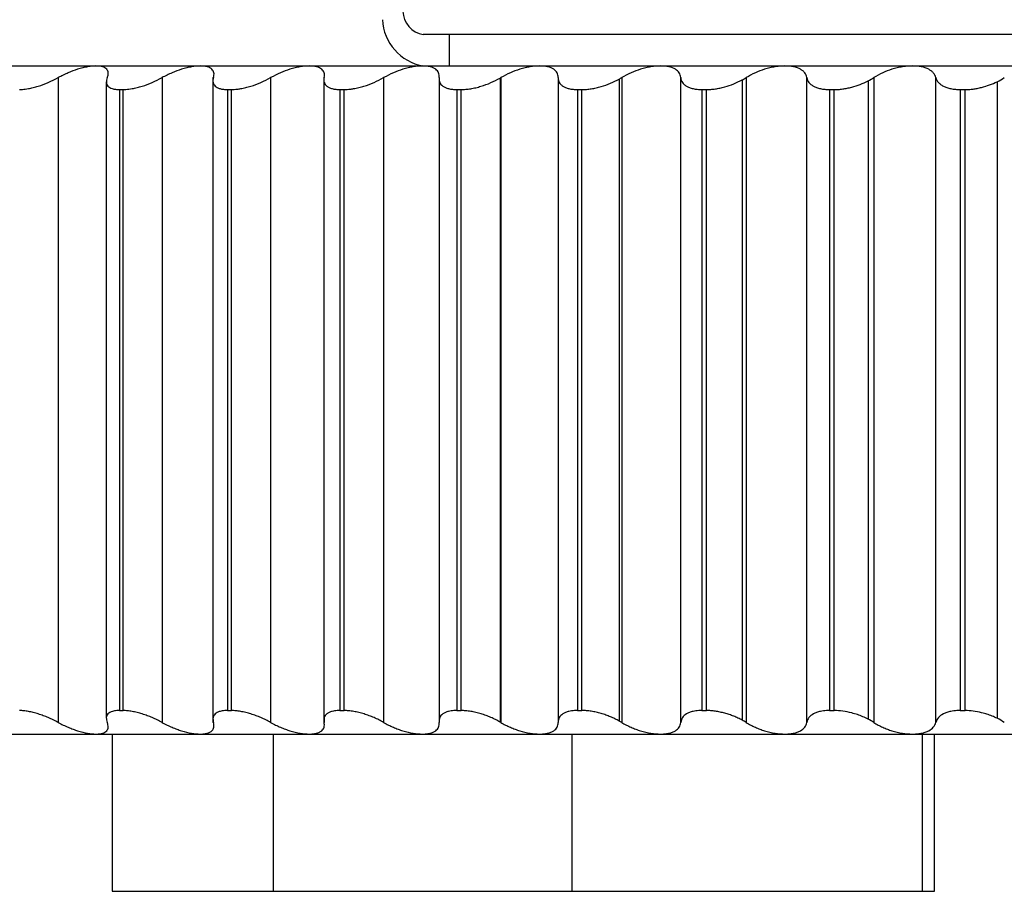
# Paper-space layout '_Posterior' of a CAD drawing. Header units: millimetres. Extents: x -40 to 45, y -10.9 to 46.3.
# Tile 2 of 8: x -25.4 to -12.8, y -10.9 to 0.2. Entities that reach past the tile are written whole.
import ezdxf

# ---------------------------------------------------------------- set-up
doc = ezdxf.new("R2010")
doc.units = ezdxf.units.MM

psp = doc.layouts.new('_Posterior')

# ---------------------------------------------------------------- linework, layer by layer
at = {"color": 7, "linetype": 'Continuous', "lineweight": 25}
for p, q in [((33.779, 0), (-20.233, 0)), ((-19.902, 0), (-19.902, -0.4)), ((-35.5, -0.4), (35.891, -0.4)), ((-24.875, -0.548), (-24.875, -8.752)), ((-24.263, -0.601), (-24.263, -8.699)), ((-23.554, -0.548), (-23.554, -8.752)), ((-22.908, -0.545), (-22.908, -8.754)), ((-22.173, -0.548), (-22.173, -8.752)), ((-21.496, -0.545), (-21.496, -8.754)), ((-20.736, -0.548), (-20.736, -8.752)), ((-20.031, -0.545), (-20.031, -8.754)), ((-19.255, -0.553), (-19.255, -8.747)), ((-19.247, -0.548), (-19.247, -8.752)), ((-18.517, -0.545), (-18.517, -8.754)), ((-17.739, -0.566), (-17.739, -8.734)), ((-17.709, -0.548), (-17.709, -8.752)), ((-16.957, -8.752), (-16.957, -0.548)), ((-16.178, -0.578), (-16.178, -8.722)), ((-16.127, -0.548), (-16.127, -8.752)), ((-15.354, -8.752), (-15.354, -0.548)), ((-14.575, -0.59), (-14.575, -8.71)), ((-14.503, -0.548), (-14.503, -8.752)), ((-13.713, -8.752), (-13.713, -0.548)), ((-12.935, -0.601), (-12.935, -8.699)), ((-24.097, -0.7), (-24.049, -0.7)), ((-24.097, -0.7), (-24.097, -8.6)), ((-24.049, -8.6), (-24.049, -0.7)), ((-22.723, -0.7), (-22.673, -0.7)), ((-22.723, -0.7), (-22.723, -8.6)), ((-22.673, -8.6), (-22.673, -0.7)), ((-21.292, -0.7), (-21.239, -0.7)), ((-21.292, -0.7), (-21.292, -8.6)), ((-21.239, -8.6), (-21.239, -0.7)), ((-19.806, -0.7), (-19.752, -0.7)), ((-19.806, -0.7), (-19.806, -8.6)), ((-19.752, -8.6), (-19.752, -0.7)), ((-18.271, -0.7), (-18.214, -0.7)), ((-18.271, -0.7), (-18.271, -8.6)), ((-18.214, -8.6), (-18.214, -0.7)), ((-16.689, -0.7), (-16.631, -0.7)), ((-16.689, -0.7), (-16.689, -8.6)), ((-16.631, -8.6), (-16.631, -0.7)), ((-15.065, -0.7), (-15.006, -0.7)), ((-15.065, -0.7), (-15.065, -8.6)), ((-15.006, -8.6), (-15.006, -0.7)), ((-13.403, -0.7), (-13.343, -0.7)), ((-13.403, -0.7), (-13.403, -8.6)), ((-13.343, -8.6), (-13.343, -0.7)), ((-24.097, -8.6), (-24.049, -8.6)), ((-22.723, -8.6), (-22.673, -8.6)), ((-21.292, -8.6), (-21.239, -8.6)), ((-19.806, -8.6), (-19.752, -8.6)), ((-18.271, -8.6), (-18.214, -8.6)), ((-16.689, -8.6), (-16.631, -8.6)), ((-15.065, -8.6), (-15.006, -8.6)), ((-13.403, -8.6), (-13.343, -8.6)), ((-35.5, -8.9), (35.5, -8.9)), ((-24.188, -8.9), (-24.188, -10.9)), ((-22.143, -8.9), (-22.143, -10.9)), ((-18.344, -8.9), (-18.344, -10.9)), ((-13.886, -8.9), (-13.886, -10.9)), ((-13.73, -10.9), (-13.73, -8.9)), ((-24.188, -10.9), (-13.73, -10.9))]:
    psp.add_line(p, q, dxfattribs=at)
for centre, radius in [((-20.18, 0.308), 0.313), ((-20.126, 0.217), 0.626)]:
    psp.add_arc(centre, radius, 182.5504, 260.1433, dxfattribs=at)
for points, knots in [([(-24.395, -0.4), (-24.411, -0.401), (-24.444, -0.402), (-24.501, -0.41), (-24.563, -0.423), (-24.645, -0.447), (-24.753, -0.487), (-24.833, -0.527), (-24.875, -0.548)], [0, 0, 0, 0, 0.120692, 0.24373, 0.369847, 0.499724, 0.734335, 1, 1, 1, 1]), ([(-24.25, -0.548), (-24.246, -0.537), (-24.239, -0.515), (-24.237, -0.487), (-24.243, -0.462), (-24.262, -0.434), (-24.304, -0.406), (-24.365, -0.402), (-24.395, -0.4)], [0, 0, 0, 0, 0.136966, 0.265944, 0.387158, 0.500875, 0.75657, 1, 1, 1, 1]), ([(-23.068, -0.4), (-23.085, -0.401), (-23.12, -0.402), (-23.178, -0.41), (-23.241, -0.423), (-23.325, -0.447), (-23.433, -0.487), (-23.512, -0.527), (-23.554, -0.548)], [0, 0, 0, 0, 0.120692, 0.24373, 0.369847, 0.499724, 0.734336, 1, 1, 1, 1]), ([(-22.9, -0.548), (-22.897, -0.537), (-22.892, -0.515), (-22.894, -0.487), (-22.903, -0.462), (-22.925, -0.434), (-22.972, -0.406), (-23.037, -0.402), (-23.068, -0.4)], [0, 0, 0, 0, 0.136966, 0.265944, 0.387158, 0.500875, 0.756571, 1, 1, 1, 1]), ([(-21.683, -0.4), (-21.701, -0.401), (-21.737, -0.402), (-21.797, -0.41), (-21.861, -0.423), (-21.945, -0.447), (-22.054, -0.487), (-22.132, -0.527), (-22.173, -0.548)], [0, 0, 0, 0, 0.120692, 0.24373, 0.369847, 0.499724, 0.734336, 1, 1, 1, 1]), ([(-21.492, -0.548), (-21.49, -0.537), (-21.487, -0.515), (-21.492, -0.487), (-21.504, -0.462), (-21.531, -0.434), (-21.583, -0.406), (-21.65, -0.402), (-21.683, -0.4)], [0, 0, 0, 0, 0.136966, 0.265945, 0.387158, 0.500875, 0.756571, 1, 1, 1, 1]), ([(-20.243, -0.4), (-20.262, -0.401), (-20.299, -0.402), (-20.361, -0.41), (-20.426, -0.423), (-20.511, -0.447), (-20.619, -0.487), (-20.696, -0.527), (-20.736, -0.548)], [0, 0, 0, 0, 0.120692, 0.24373, 0.369847, 0.499724, 0.734336, 1, 1, 1, 1]), ([(-20.03, -0.548), (-20.029, -0.537), (-20.028, -0.515), (-20.036, -0.487), (-20.051, -0.462), (-20.082, -0.434), (-20.139, -0.406), (-20.209, -0.402), (-20.243, -0.4)], [0, 0, 0, 0, 0.136966, 0.265945, 0.387158, 0.500875, 0.756571, 1, 1, 1, 1]), ([(-18.753, -0.4), (-18.772, -0.401), (-18.81, -0.402), (-18.873, -0.41), (-18.938, -0.423), (-19.024, -0.447), (-19.132, -0.487), (-19.207, -0.527), (-19.247, -0.548)], [0, 0, 0, 0, 0.120692, 0.24373, 0.369847, 0.499724, 0.734336, 1, 1, 1, 1]), ([(-18.517, -0.548), (-18.517, -0.537), (-18.518, -0.515), (-18.53, -0.487), (-18.548, -0.462), (-18.582, -0.434), (-18.644, -0.406), (-18.717, -0.402), (-18.753, -0.4)], [0, 0, 0, 0, 0.136966, 0.265945, 0.387158, 0.500876, 0.756571, 1, 1, 1, 1]), ([(-17.214, -0.4), (-17.234, -0.401), (-17.273, -0.402), (-17.337, -0.41), (-17.404, -0.423), (-17.489, -0.447), (-17.597, -0.487), (-17.67, -0.527), (-17.709, -0.548)], [0, 0, 0, 0, 0.120692, 0.24373, 0.369847, 0.499724, 0.734336, 1, 1, 1, 1]), ([(-16.957, -0.548), (-16.959, -0.537), (-16.961, -0.515), (-16.976, -0.487), (-16.997, -0.462), (-17.035, -0.434), (-17.102, -0.406), (-17.177, -0.402), (-17.214, -0.4)], [0, 0, 0, 0, 0.136966, 0.265945, 0.387158, 0.500876, 0.756571, 1, 1, 1, 1]), ([(-15.633, -0.4), (-15.653, -0.401), (-15.693, -0.402), (-15.758, -0.41), (-15.825, -0.423), (-15.911, -0.447), (-16.017, -0.487), (-16.089, -0.527), (-16.127, -0.548)], [0, 0, 0, 0, 0.120692, 0.24373, 0.369847, 0.499724, 0.734336, 1, 1, 1, 1]), ([(-15.354, -0.548), (-15.357, -0.537), (-15.362, -0.515), (-15.38, -0.487), (-15.404, -0.462), (-15.446, -0.434), (-15.516, -0.406), (-15.595, -0.402), (-15.633, -0.4)], [0, 0, 0, 0, 0.136966, 0.265945, 0.387159, 0.500876, 0.756571, 1, 1, 1, 1]), ([(-14.012, -0.4), (-14.032, -0.401), (-14.073, -0.402), (-14.139, -0.41), (-14.206, -0.423), (-14.292, -0.447), (-14.397, -0.487), (-14.466, -0.527), (-14.503, -0.548)], [0, 0, 0, 0, 0.120692, 0.24373, 0.369847, 0.499724, 0.734336, 1, 1, 1, 1]), ([(-13.713, -0.548), (-13.717, -0.537), (-13.724, -0.515), (-13.745, -0.487), (-13.772, -0.462), (-13.817, -0.434), (-13.892, -0.406), (-13.972, -0.402), (-14.012, -0.4)], [0, 0, 0, 0, 0.136966, 0.265945, 0.387159, 0.500876, 0.756571, 1, 1, 1, 1]), ([(-25.365, -0.7), (-25.353, -0.7), (-25.331, -0.699), (-25.294, -0.695), (-25.248, -0.688), (-25.193, -0.676), (-25.108, -0.652), (-24.998, -0.611), (-24.917, -0.57), (-24.875, -0.548)], [0, 0, 0, 0, 0.0828544, 0.1659285, 0.250146, 0.3742512, 0.4996376, 0.7451092, 1, 1, 1, 1]), ([(-24.25, -0.548), (-24.254, -0.559), (-24.262, -0.581), (-24.264, -0.61), (-24.258, -0.635), (-24.243, -0.657), (-24.22, -0.676), (-24.188, -0.689), (-24.147, -0.698), (-24.114, -0.699), (-24.097, -0.7)], [0, 0, 0, 0, 0.129351, 0.254419, 0.377149, 0.499596, 0.624417, 0.748826, 0.875523, 1, 1, 1, 1]), ([(-24.049, -0.7), (-24.037, -0.7), (-24.014, -0.699), (-23.975, -0.695), (-23.928, -0.688), (-23.872, -0.676), (-23.786, -0.652), (-23.675, -0.611), (-23.595, -0.57), (-23.554, -0.548)], [0, 0, 0, 0, 0.082854, 0.165928, 0.250146, 0.374251, 0.499638, 0.745109, 1, 1, 1, 1]), ([(-22.9, -0.548), (-22.903, -0.559), (-22.909, -0.581), (-22.907, -0.61), (-22.898, -0.635), (-22.88, -0.657), (-22.854, -0.676), (-22.818, -0.689), (-22.775, -0.698), (-22.741, -0.699), (-22.723, -0.7)], [0, 0, 0, 0, 0.129351, 0.254419, 0.377149, 0.499596, 0.624417, 0.748826, 0.875523, 1, 1, 1, 1]), ([(-22.673, -0.7), (-22.66, -0.7), (-22.636, -0.699), (-22.596, -0.695), (-22.548, -0.688), (-22.49, -0.676), (-22.404, -0.652), (-22.293, -0.611), (-22.213, -0.57), (-22.173, -0.548)], [0, 0, 0, 0, 0.082854, 0.165928, 0.250146, 0.374251, 0.499638, 0.745109, 1, 1, 1, 1]), ([(-21.492, -0.548), (-21.494, -0.559), (-21.498, -0.581), (-21.493, -0.61), (-21.48, -0.635), (-21.46, -0.657), (-21.43, -0.676), (-21.392, -0.689), (-21.346, -0.698), (-21.31, -0.699), (-21.292, -0.7)], [0, 0, 0, 0, 0.129351, 0.254419, 0.377149, 0.499597, 0.624417, 0.748826, 0.875523, 1, 1, 1, 1]), ([(-21.239, -0.7), (-21.226, -0.7), (-21.201, -0.699), (-21.16, -0.695), (-21.111, -0.688), (-21.052, -0.676), (-20.965, -0.652), (-20.854, -0.611), (-20.776, -0.57), (-20.736, -0.548)], [0, 0, 0, 0, 0.082854, 0.165928, 0.250145, 0.374251, 0.499637, 0.745109, 1, 1, 1, 1]), ([(-20.03, -0.548), (-20.031, -0.559), (-20.032, -0.581), (-20.024, -0.61), (-20.009, -0.635), (-19.985, -0.657), (-19.952, -0.676), (-19.911, -0.689), (-19.863, -0.698), (-19.825, -0.699), (-19.806, -0.7)], [0, 0, 0, 0, 0.129351, 0.254419, 0.377149, 0.499597, 0.624418, 0.748826, 0.875523, 1, 1, 1, 1]), ([(-19.752, -0.7), (-19.732, -0.699), (-19.693, -0.698), (-19.63, -0.69), (-19.564, -0.677), (-19.478, -0.653), (-19.369, -0.614), (-19.293, -0.573), (-19.255, -0.553)], [0, 0, 0, 0, 0.124298, 0.250123, 0.374252, 0.499593, 0.745136, 1, 1, 1, 1]), ([(-18.517, -0.548), (-18.517, -0.559), (-18.516, -0.581), (-18.505, -0.61), (-18.486, -0.635), (-18.459, -0.657), (-18.424, -0.676), (-18.38, -0.689), (-18.329, -0.698), (-18.29, -0.699), (-18.271, -0.7)], [0, 0, 0, 0, 0.129351, 0.254419, 0.377149, 0.499597, 0.624418, 0.748826, 0.875523, 1, 1, 1, 1]), ([(-18.214, -0.7), (-18.195, -0.7), (-18.157, -0.699), (-18.096, -0.691), (-18.034, -0.679), (-17.951, -0.658), (-17.848, -0.622), (-17.776, -0.585), (-17.739, -0.566)], [0, 0, 0, 0, 0.1244375, 0.2503508, 0.3745028, 0.4996884, 0.7453527, 1, 1, 1, 1]), ([(-16.957, -0.548), (-16.956, -0.559), (-16.953, -0.581), (-16.939, -0.61), (-16.917, -0.635), (-16.887, -0.657), (-16.849, -0.676), (-16.803, -0.689), (-16.75, -0.698), (-16.709, -0.699), (-16.689, -0.7)], [0, 0, 0, 0, 0.129351, 0.254419, 0.37715, 0.499597, 0.624418, 0.748826, 0.875523, 1, 1, 1, 1]), ([(-16.631, -0.7), (-16.613, -0.7), (-16.576, -0.699), (-16.518, -0.692), (-16.459, -0.681), (-16.38, -0.662), (-16.281, -0.63), (-16.213, -0.595), (-16.178, -0.578)], [0, 0, 0, 0, 0.124359, 0.247562, 0.371981, 0.499925, 0.745672, 1, 1, 1, 1]), ([(-15.354, -0.548), (-15.352, -0.559), (-15.347, -0.581), (-15.33, -0.61), (-15.305, -0.635), (-15.272, -0.657), (-15.232, -0.676), (-15.183, -0.689), (-15.127, -0.698), (-15.086, -0.699), (-15.065, -0.7)], [0, 0, 0, 0, 0.129351, 0.25442, 0.37715, 0.499597, 0.624418, 0.748827, 0.875523, 1, 1, 1, 1]), ([(-15.006, -0.7), (-14.988, -0.7), (-14.953, -0.699), (-14.898, -0.693), (-14.841, -0.683), (-14.766, -0.666), (-14.673, -0.637), (-14.608, -0.606), (-14.575, -0.59)], [0, 0, 0, 0, 0.124468, 0.247909, 0.372444, 0.500142, 0.746011, 1, 1, 1, 1]), ([(-13.713, -0.548), (-13.71, -0.559), (-13.703, -0.581), (-13.682, -0.61), (-13.655, -0.635), (-13.619, -0.657), (-13.576, -0.676), (-13.524, -0.689), (-13.467, -0.698), (-13.425, -0.699), (-13.403, -0.7)], [0, 0, 0, 0, 0.129351, 0.25442, 0.37715, 0.499598, 0.624418, 0.748827, 0.875523, 1, 1, 1, 1]), ([(-13.343, -0.7), (-13.326, -0.7), (-13.293, -0.699), (-13.24, -0.694), (-13.187, -0.685), (-13.115, -0.669), (-13.028, -0.643), (-12.966, -0.615), (-12.935, -0.601)], [0, 0, 0, 0, 0.122911, 0.245873, 0.370785, 0.499459, 0.7484, 1, 1, 1, 1]), ([(-24.875, -8.752), (-24.896, -8.741), (-24.937, -8.719), (-25.001, -8.69), (-25.064, -8.665), (-25.128, -8.643), (-25.192, -8.624), (-25.254, -8.611), (-25.313, -8.602), (-25.347, -8.601), (-25.365, -8.6)], [0, 0, 0, 0, 0.129351, 0.25442, 0.37715, 0.499598, 0.624418, 0.748827, 0.875523, 1, 1, 1, 1]), ([(-24.097, -8.6), (-24.109, -8.6), (-24.131, -8.601), (-24.16, -8.605), (-24.191, -8.612), (-24.22, -8.624), (-24.251, -8.648), (-24.27, -8.689), (-24.257, -8.73), (-24.25, -8.752)], [0, 0, 0, 0, 0.082854, 0.165928, 0.250146, 0.374251, 0.499638, 0.745109, 1, 1, 1, 1]), ([(-23.554, -8.752), (-23.574, -8.741), (-23.615, -8.719), (-23.678, -8.69), (-23.742, -8.665), (-23.806, -8.643), (-23.871, -8.624), (-23.935, -8.611), (-23.995, -8.602), (-24.031, -8.601), (-24.049, -8.6)], [0, 0, 0, 0, 0.129351, 0.25442, 0.37715, 0.499598, 0.624418, 0.748827, 0.875523, 1, 1, 1, 1]), ([(-22.723, -8.6), (-22.735, -8.6), (-22.758, -8.601), (-22.789, -8.605), (-22.822, -8.612), (-22.854, -8.624), (-22.889, -8.648), (-22.913, -8.689), (-22.905, -8.73), (-22.9, -8.752)], [0, 0, 0, 0, 0.082854, 0.165928, 0.250146, 0.374251, 0.499638, 0.745109, 1, 1, 1, 1]), ([(-22.173, -8.752), (-22.193, -8.741), (-22.233, -8.719), (-22.296, -8.69), (-22.359, -8.665), (-22.424, -8.643), (-22.49, -8.624), (-22.554, -8.611), (-22.617, -8.602), (-22.654, -8.601), (-22.673, -8.6)], [0, 0, 0, 0, 0.129351, 0.25442, 0.37715, 0.499598, 0.624418, 0.748827, 0.875523, 1, 1, 1, 1]), ([(-21.292, -8.6), (-21.304, -8.6), (-21.328, -8.601), (-21.361, -8.605), (-21.396, -8.612), (-21.43, -8.624), (-21.469, -8.648), (-21.499, -8.689), (-21.494, -8.73), (-21.492, -8.752)], [0, 0, 0, 0, 0.082854, 0.165928, 0.250146, 0.374251, 0.499638, 0.745109, 1, 1, 1, 1]), ([(-20.736, -8.752), (-20.756, -8.741), (-20.795, -8.719), (-20.857, -8.69), (-20.92, -8.665), (-20.986, -8.643), (-21.052, -8.624), (-21.117, -8.611), (-21.181, -8.602), (-21.22, -8.601), (-21.239, -8.6)], [0, 0, 0, 0, 0.129351, 0.25442, 0.37715, 0.499598, 0.624418, 0.748827, 0.875523, 1, 1, 1, 1]), ([(-19.806, -8.6), (-19.819, -8.6), (-19.844, -8.601), (-19.879, -8.605), (-19.915, -8.612), (-19.952, -8.624), (-19.995, -8.648), (-20.03, -8.689), (-20.03, -8.73), (-20.03, -8.752)], [0, 0, 0, 0, 0.082854, 0.165928, 0.250145, 0.374251, 0.499638, 0.745109, 1, 1, 1, 1]), ([(-19.255, -8.747), (-19.274, -8.737), (-19.312, -8.716), (-19.372, -8.688), (-19.434, -8.663), (-19.498, -8.641), (-19.564, -8.623), (-19.629, -8.61), (-19.693, -8.602), (-19.732, -8.601), (-19.752, -8.6)], [0, 0, 0, 0, 0.12925, 0.254292, 0.377023, 0.499444, 0.624277, 0.748732, 0.875456, 1, 1, 1, 1]), ([(-18.271, -8.6), (-18.284, -8.6), (-18.31, -8.601), (-18.346, -8.605), (-18.385, -8.612), (-18.424, -8.624), (-18.47, -8.648), (-18.511, -8.689), (-18.515, -8.73), (-18.517, -8.752)], [0, 0, 0, 0, 0.082854, 0.165928, 0.250145, 0.374251, 0.499638, 0.745109, 1, 1, 1, 1]), ([(-17.739, -8.734), (-17.757, -8.725), (-17.793, -8.705), (-17.851, -8.68), (-17.91, -8.657), (-17.971, -8.637), (-18.033, -8.621), (-18.096, -8.609), (-18.157, -8.601), (-18.195, -8.6), (-18.214, -8.6)], [0, 0, 0, 0, 0.128963, 0.253945, 0.376702, 0.499084, 0.623963, 0.748535, 0.875286, 1, 1, 1, 1]), ([(-16.689, -8.6), (-16.702, -8.6), (-16.729, -8.601), (-16.767, -8.605), (-16.807, -8.612), (-16.849, -8.624), (-16.899, -8.648), (-16.945, -8.689), (-16.953, -8.73), (-16.957, -8.752)], [0, 0, 0, 0, 0.082854, 0.165927, 0.250145, 0.374251, 0.499637, 0.745109, 1, 1, 1, 1]), ([(-16.178, -8.722), (-16.195, -8.713), (-16.229, -8.695), (-16.284, -8.672), (-16.34, -8.651), (-16.398, -8.634), (-16.457, -8.619), (-16.517, -8.608), (-16.576, -8.601), (-16.613, -8.6), (-16.631, -8.6)], [0, 0, 0, 0, 0.128687, 0.253628, 0.376445, 0.498842, 0.623788, 0.748452, 0.875151, 1, 1, 1, 1]), ([(-15.065, -8.6), (-15.079, -8.6), (-15.107, -8.601), (-15.145, -8.605), (-15.188, -8.612), (-15.231, -8.624), (-15.285, -8.648), (-15.336, -8.689), (-15.348, -8.73), (-15.354, -8.752)], [0, 0, 0, 0, 0.082854, 0.165927, 0.250144, 0.37425, 0.499637, 0.745109, 1, 1, 1, 1]), ([(-14.575, -8.71), (-14.597, -8.699), (-14.64, -8.678), (-14.71, -8.652), (-14.796, -8.626), (-14.898, -8.604), (-14.97, -8.601), (-15.006, -8.6)], [0, 0, 0, 0, 0.170497, 0.335634, 0.49904, 0.751692, 1, 1, 1, 1]), ([(-13.403, -8.6), (-13.418, -8.6), (-13.446, -8.601), (-13.486, -8.605), (-13.53, -8.612), (-13.575, -8.624), (-13.633, -8.648), (-13.688, -8.689), (-13.705, -8.73), (-13.713, -8.752)], [0, 0, 0, 0, 0.0828533, 0.1659267, 0.2501436, 0.3742501, 0.4996373, 0.7451091, 1, 1, 1, 1]), ([(-12.935, -8.699), (-12.956, -8.689), (-12.996, -8.67), (-13.063, -8.646), (-13.143, -8.623), (-13.239, -8.604), (-13.308, -8.601), (-13.343, -8.6)], [0, 0, 0, 0, 0.1701902, 0.3354004, 0.4989363, 0.7514053, 1, 1, 1, 1]), ([(-24.875, -8.752), (-24.854, -8.763), (-24.812, -8.785), (-24.748, -8.813), (-24.687, -8.838), (-24.604, -8.866), (-24.5, -8.894), (-24.429, -8.898), (-24.395, -8.9)], [0, 0, 0, 0, 0.136966, 0.265945, 0.387159, 0.500876, 0.756571, 1, 1, 1, 1]), ([(-24.395, -8.9), (-24.379, -8.899), (-24.348, -8.898), (-24.31, -8.89), (-24.279, -8.877), (-24.25, -8.853), (-24.232, -8.813), (-24.244, -8.773), (-24.25, -8.752)], [0, 0, 0, 0, 0.120692, 0.24373, 0.369848, 0.499725, 0.734336, 1, 1, 1, 1]), ([(-23.554, -8.752), (-23.533, -8.763), (-23.492, -8.785), (-23.428, -8.813), (-23.367, -8.838), (-23.283, -8.866), (-23.177, -8.894), (-23.104, -8.898), (-23.068, -8.9)], [0, 0, 0, 0, 0.136966, 0.265945, 0.387159, 0.500876, 0.756571, 1, 1, 1, 1]), ([(-23.068, -8.9), (-23.052, -8.899), (-23.019, -8.898), (-22.979, -8.89), (-22.944, -8.877), (-22.911, -8.853), (-22.888, -8.813), (-22.896, -8.773), (-22.9, -8.752)], [0, 0, 0, 0, 0.120692, 0.24373, 0.369848, 0.499725, 0.734336, 1, 1, 1, 1]), ([(-22.173, -8.752), (-22.152, -8.763), (-22.112, -8.785), (-22.049, -8.813), (-21.987, -8.838), (-21.903, -8.866), (-21.796, -8.894), (-21.72, -8.898), (-21.683, -8.9)], [0, 0, 0, 0, 0.136966, 0.265945, 0.387159, 0.500876, 0.756571, 1, 1, 1, 1]), ([(-21.683, -8.9), (-21.666, -8.899), (-21.632, -8.898), (-21.589, -8.89), (-21.552, -8.877), (-21.515, -8.853), (-21.486, -8.813), (-21.49, -8.773), (-21.492, -8.752)], [0, 0, 0, 0, 0.120692, 0.24373, 0.369847, 0.499725, 0.734336, 1, 1, 1, 1]), ([(-20.736, -8.752), (-20.716, -8.763), (-20.676, -8.785), (-20.613, -8.813), (-20.553, -8.838), (-20.469, -8.866), (-20.36, -8.894), (-20.282, -8.898), (-20.243, -8.9)], [0, 0, 0, 0, 0.136966, 0.265945, 0.387159, 0.500876, 0.756571, 1, 1, 1, 1]), ([(-20.243, -8.9), (-20.226, -8.899), (-20.191, -8.898), (-20.145, -8.89), (-20.105, -8.877), (-20.064, -8.853), (-20.03, -8.813), (-20.03, -8.773), (-20.03, -8.752)], [0, 0, 0, 0, 0.120692, 0.24373, 0.369847, 0.499725, 0.734336, 1, 1, 1, 1]), ([(-19.247, -8.752), (-19.227, -8.763), (-19.188, -8.785), (-19.126, -8.813), (-19.066, -8.838), (-18.982, -8.866), (-18.873, -8.894), (-18.792, -8.898), (-18.753, -8.9)], [0, 0, 0, 0, 0.136966, 0.265945, 0.387159, 0.500876, 0.756571, 1, 1, 1, 1]), ([(-18.753, -8.9), (-18.734, -8.899), (-18.698, -8.898), (-18.65, -8.89), (-18.607, -8.877), (-18.562, -8.853), (-18.523, -8.813), (-18.519, -8.773), (-18.517, -8.752)], [0, 0, 0, 0, 0.120692, 0.24373, 0.369847, 0.499725, 0.734336, 1, 1, 1, 1]), ([(-17.709, -8.752), (-17.69, -8.763), (-17.652, -8.785), (-17.591, -8.813), (-17.531, -8.838), (-17.447, -8.866), (-17.337, -8.894), (-17.255, -8.898), (-17.214, -8.9)], [0, 0, 0, 0, 0.136966, 0.265945, 0.387159, 0.500876, 0.756571, 1, 1, 1, 1]), ([(-17.214, -8.9), (-17.196, -8.899), (-17.158, -8.898), (-17.107, -8.89), (-17.062, -8.877), (-17.014, -8.853), (-16.97, -8.813), (-16.961, -8.773), (-16.957, -8.752)], [0, 0, 0, 0, 0.120692, 0.24373, 0.369847, 0.499725, 0.734336, 1, 1, 1, 1]), ([(-16.127, -8.752), (-16.108, -8.763), (-16.071, -8.785), (-16.011, -8.813), (-15.952, -8.838), (-15.869, -8.866), (-15.758, -8.894), (-15.674, -8.898), (-15.633, -8.9)], [0, 0, 0, 0, 0.136966, 0.265945, 0.387159, 0.500876, 0.756571, 1, 1, 1, 1]), ([(-15.633, -8.9), (-15.613, -8.899), (-15.575, -8.898), (-15.522, -8.89), (-15.474, -8.877), (-15.423, -8.853), (-15.373, -8.813), (-15.361, -8.773), (-15.354, -8.752)], [0, 0, 0, 0, 0.120692, 0.24373, 0.369847, 0.499725, 0.734336, 1, 1, 1, 1]), ([(-14.503, -8.752), (-14.485, -8.763), (-14.449, -8.785), (-14.391, -8.813), (-14.332, -8.838), (-14.25, -8.866), (-14.14, -8.894), (-14.054, -8.898), (-14.012, -8.9)], [0, 0, 0, 0, 0.136966, 0.265945, 0.387159, 0.500876, 0.756571, 1, 1, 1, 1]), ([(-14.012, -8.9), (-13.992, -8.899), (-13.952, -8.898), (-13.897, -8.89), (-13.847, -8.877), (-13.792, -8.853), (-13.738, -8.813), (-13.722, -8.773), (-13.713, -8.752)], [0, 0, 0, 0, 0.120692, 0.24373, 0.369847, 0.499724, 0.734336, 1, 1, 1, 1])]:
    psp.add_open_spline(points, degree=3, knots=knots, dxfattribs=at)
for points in [[(-19.255, -0.553), (-19.252, -0.551), (-19.25, -0.55), (-19.247, -0.548)], [(-17.739, -0.566), (-17.729, -0.56), (-17.719, -0.554), (-17.709, -0.548)], [(-16.178, -0.578), (-16.16, -0.568), (-16.143, -0.559), (-16.127, -0.548)], [(-14.575, -0.59), (-14.55, -0.577), (-14.526, -0.563), (-14.503, -0.548)], [(-12.935, -0.601), (-12.902, -0.585), (-12.871, -0.567), (-12.843, -0.548)], [(-19.247, -8.752), (-19.25, -8.75), (-19.252, -8.749), (-19.255, -8.747)], [(-17.709, -8.752), (-17.719, -8.746), (-17.729, -8.74), (-17.739, -8.734)], [(-16.127, -8.752), (-16.143, -8.741), (-16.16, -8.732), (-16.178, -8.722)], [(-14.503, -8.752), (-14.526, -8.737), (-14.55, -8.723), (-14.575, -8.71)], [(-12.843, -8.752), (-12.871, -8.733), (-12.902, -8.715), (-12.935, -8.699)]]:
    psp.add_open_spline(points, degree=3, dxfattribs=at)

doc.saveas('drawing.dxf')
